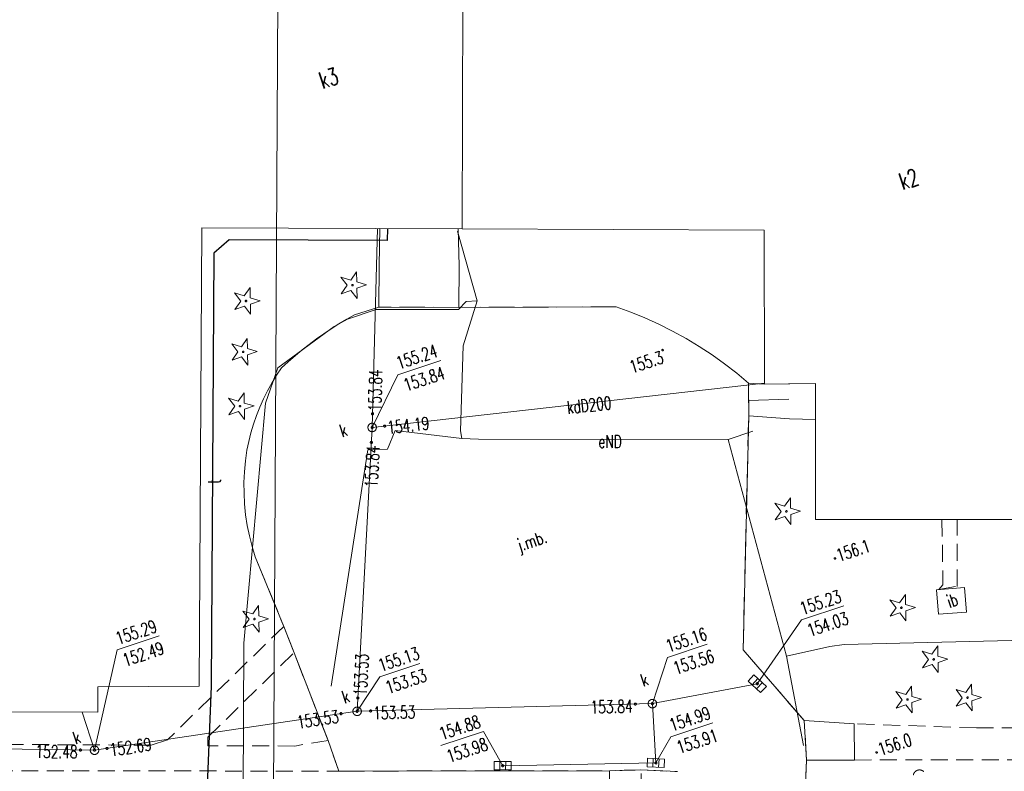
# Model space of a CAD drawing. Header units: millimetres. Extents: x -44596 to 32114, y 34976 to 82978.
# Tile 10 of 63: x -21521 to -15719, y 53034 to 57462. Entities that reach past the tile are written whole.
import ezdxf
from ezdxf.xclip import XClip

# ---------------------------------------------------------------- set-up
doc = ezdxf.new("R2010")
doc.units = ezdxf.units.MM
doc.header["$MEASUREMENT"] = 0
doc.header["$XCLIPFRAME"] = 0
for name, pattern in [('1_OTKC', [150, 100, -50]), ('1_OTKJ', [200, 150, -50]), ('Wipeout_Contour', [100, 0, -100])]:
    doc.linetypes.add(name, pattern=pattern)
for name, color, linetype in [('_______MAPA_DC_PROJEKTOWYCH', 7, 'Continuous'), ('Mlawa_szkola_MDCP_1_5________MAPA_DC_PROJEKTOWYCH', 7, 'Continuous'), ('Mlawa_szkola_MDCP_1_5_Dzialki', 7, 'Continuous'), ('Mlawa_szkola_MDCP_1_5_EGBB_E_T_0', 7, 'Continuous'), ('Mlawa_szkola_MDCP_1_5_EGBB_L_0', 7, 'Continuous'), ('Mlawa_szkola_MDCP_1_5_EGBE_L_3', 7, 'Continuous'), ('Mlawa_szkola_MDCP_1_5_OTD_E_T_7', 7, 'Continuous'), ('Mlawa_szkola_MDCP_1_5_OTD_L_14', 7, 'Continuous'), ('Mlawa_szkola_MDCP_1_5_OTK_E_T_0', 7, 'Continuous'), ('Mlawa_szkola_MDCP_1_5_OTK_L_0', 7, 'Continuous'), ('Mlawa_szkola_MDCP_1_5_OTK_L_1', 7, 'Continuous'), ('Mlawa_szkola_MDCP_1_5_OTK_L_2', 7, 'Continuous'), ('Mlawa_szkola_MDCP_1_5_OTK_L_6', 7, 'Continuous'), ('Mlawa_szkola_MDCP_1_5_OTR_T_1', 7, 'Continuous'), ('Mlawa_szkola_MDCP_1_5_OTZ_T_0', 7, 'Continuous'), ('Mlawa_szkola_MDCP_1_5_OTZ_T_1', 7, 'Continuous'), ('Mlawa_szkola_MDCP_1_5_SUEP_E_T_0', 7, 'Continuous'), ('Mlawa_szkola_MDCP_1_5_SUEP_L_0', 7, 'Continuous'), ('Mlawa_szkola_MDCP_1_5_SUK_T_1', 7, 'Continuous'), ('Mlawa_szkola_MDCP_1_5_SUKP_E_T_0', 7, 'Continuous'), ('Mlawa_szkola_MDCP_1_5_SUKP_L_0', 7, 'Continuous'), ('Mlawa_szkola_MDCP_1_5_SUKR_T_0', 7, 'Continuous'), ('Mlawa_szkola_MDCP_1_5_SUP_E_T_1', 7, 'Continuous'), ('Mlawa_szkola_MDCP_1_5_SUP_T_4', 7, 'Continuous'), ('Mlawa_szkola_MDCP_1_5_SUTP_E_T_0', 7, 'Continuous'), ('Mlawa_szkola_MDCP_1_5_SUTP_L_0', 7, 'Continuous')]:
    doc.layers.add(name, color=color, linetype=linetype)
doc.styles.add('GENERATED_STYLE_2', font='txt')

# ---------------------------------------------------------------- blocks, each defined once
blk = doc.blocks.new('Rysunek_1_5', base_point=(25847, 58549.2))
at = {"color": 254, "linetype": 'Wipeout_Contour', "lineweight": 0, "ltscale": 267472.931025}
blk.add_wipeout([(12367.1, 34548.1), (50980.9, 47322.1), (39326.9, 82550.4), (713, 69776.4)], dxfattribs=at).dxf.layer = 'Mlawa_szkola_MDCP_1_5________MAPA_DC_PROJEKTOWYCH'
at = {"layer": 'Mlawa_szkola_MDCP_1_5_Dzialki', "color": 7, "linetype": 'Continuous', "lineweight": 13}
blk.add_line((25327.4, 60797.8), (25282.9, 52361), dxfattribs=at)
at = {"layer": 'Mlawa_szkola_MDCP_1_5_EGBB_L_0', "color": 7, "linetype": 'Continuous', "lineweight": 13}
for p, q in [((26400.7, 57343.1), (26394.4, 55802.2)), ((24846, 53108.6), (24862, 55808.2)), ((24862, 55808.2), (26394.4, 55802.2)), ((26394.4, 55802.2), (28173.8, 55794.7)), ((28173.8, 55794.7), (28176.8, 54887.7)), ((28176.8, 54887.7), (28476.3, 54889.9)), ((28476.3, 54889.9), (28476.7, 54089.5)), ((28476.7, 54089.5), (29731.1, 54089.5)), ((24248, 52955), (24249.3, 53103.9)), ((24249.3, 53103.9), (24846, 53108.6)), ((23170, 52959.6), (24248, 52955))]:
    blk.add_line(p, q, dxfattribs=at)
at = {"layer": 'Mlawa_szkola_MDCP_1_5_EGBE_L_3', "color": 7, "linetype": 'Continuous', "lineweight": 13}
for p, q in [((25909.3, 55804.1), (25905.3, 55586.7)), ((26372.3, 55802.3), (25909.3, 55804.1)), ((26376.8, 55584.6), (26372.3, 55802.3)), ((25905.3, 55586.7), (25904.5, 55341)), ((26375.9, 55338.9), (26376.8, 55584.6)), ((25904.5, 55341), (26375.9, 55338.9)), ((28176.8, 54887.7), (28082.3, 54893.3)), ((28082.3, 54893.3), (28083.1, 54699.8)), ((28317.5, 54888.7), (28176.8, 54887.7)), ((28476.3, 54889.9), (28317.5, 54888.7)), ((28476.4, 54679.3), (28476.3, 54889.9)), ((28082.7, 54790.9), (28320.1, 54797.7)), ((28083.1, 54699.8), (28323.4, 54683.4)), ((28323.4, 54683.4), (28476.4, 54679.3))]:
    blk.add_line(p, q, dxfattribs=at)
at = {"layer": 'Mlawa_szkola_MDCP_1_5_OTD_L_14', "color": 7, "linetype": 'Continuous', "lineweight": 13}
for p, q in [((29190.7, 53675.8), (29355.2, 53688.1)), ((29201.8, 53531), (29190.7, 53675.8)), ((29355.2, 53688.1), (29366.2, 53543.2)), ((29366.2, 53543.2), (29201.8, 53531))]:
    blk.add_line(p, q, dxfattribs=at)
at = {"layer": 'Mlawa_szkola_MDCP_1_5_OTK_L_0', "color": 7, "linetype": '1_OTKJ', "lineweight": 13}
for p, q in [((25761.4, 55295.7), (25714.9, 55269.5)), ((25904.5, 55341), (25761.4, 55295.7)), ((26375.9, 55338.9), (25904.5, 55341)), ((27302.8, 55342.2), (26375.9, 55338.9)), ((27387.9, 55311.4), (27302.8, 55342.2)), ((27471.8, 55277.3), (27387.9, 55311.4)), ((25669.1, 55242.2), (25624, 55213.6)), ((25714.9, 55269.5), (25669.1, 55242.2)), ((27554.2, 55239.9), (27471.8, 55277.3)), ((27635.1, 55199.4), (27554.2, 55239.9)), ((25579.7, 55183.9), (25536.1, 55153.1)), ((25624, 55213.6), (25579.7, 55183.9)), ((27714.4, 55155.8), (27635.1, 55199.4)), ((25493.4, 55121.1), (25451.4, 55088.1)), ((25536.1, 55153.1), (25493.4, 55121.1)), ((27792, 55109.1), (27714.4, 55155.8)), ((25410.4, 55054), (25370.2, 55018.9)), ((25451.4, 55088.1), (25410.4, 55054)), ((27867.6, 55059.4), (27792, 55109.1)), ((27941.3, 55006.8), (27867.6, 55059.4)), ((25370.2, 55018.9), (25331, 54982.7)), ((28012.9, 54951.4), (27941.3, 55006.8)), ((25301.1, 54938.8), (25273.3, 54893.6)), ((25331, 54982.7), (25301.1, 54938.8)), ((28082.3, 54893.3), (28012.9, 54951.4)), ((25273.3, 54893.6), (25247.5, 54847.2)), ((28083.1, 54699.8), (28082.3, 54893.3)), ((25247.5, 54847.2), (25223.7, 54799.7)), ((25223.7, 54799.7), (25202.1, 54751.2)), ((25202.1, 54751.2), (25182.7, 54701.8)), ((25165.4, 54651.6), (25150.4, 54600.7)), ((25182.7, 54701.8), (25165.4, 54651.6)), ((28050.2, 53321.7), (28083.1, 54699.8)), ((25150.4, 54600.7), (25137.6, 54549.2)), ((25137.6, 54549.2), (25127.1, 54497.1)), ((25127.1, 54497.1), (25118.2, 54434.3)), ((25118.2, 54434.3), (25112.3, 54371.1)), ((25112.3, 54371.1), (25109.4, 54307.7)), ((25109.4, 54307.7), (25109.7, 54244.3)), ((25109.7, 54244.3), (25113, 54180.9)), ((25113, 54180.9), (25119.4, 54117.8)), ((25119.4, 54117.8), (25128.9, 54055)), ((25128.9, 54055), (25141.4, 53992.8)), ((25141.4, 53992.8), (25156.9, 53931.3)), ((25156.9, 53931.3), (25175.4, 53870.6)), ((25175.4, 53870.6), (25343.9, 53459.7)), ((25343.9, 53459.7), (25404.6, 53304.9)), ((28410.4, 52904.7), (28050.2, 53321.7)), ((25404.6, 53304.9), (25605.2, 52787.8)), ((28424.1, 52672.3), (28410.4, 52904.7)), ((25605.2, 52787.8), (25669, 52607.7)), ((28409.2, 52337.1), (28424.1, 52672.3)), ((25669, 52607.7), (27264.1, 52609.8)), ((27264.1, 52609.8), (27448.7, 52615)), ((27448.7, 52615), (27663.8, 52605.1))]:
    blk.add_line(p, q, dxfattribs=at)
at = {"layer": 'Mlawa_szkola_MDCP_1_5_OTK_L_1', "color": 7, "linetype": 'Continuous', "lineweight": 13}
for p, q in [((25761.4, 55295.7), (25714.9, 55269.5)), ((25904.5, 55341), (25761.4, 55295.7)), ((27302.8, 55342.2), (26375.9, 55338.9)), ((27387.9, 55311.4), (27302.8, 55342.2)), ((27471.8, 55277.3), (27387.9, 55311.4)), ((25669.1, 55242.2), (25624, 55213.6)), ((25714.9, 55269.5), (25669.1, 55242.2)), ((27554.2, 55239.9), (27471.8, 55277.3)), ((27635.1, 55199.4), (27554.2, 55239.9)), ((25579.7, 55183.9), (25536.1, 55153.1)), ((25624, 55213.6), (25579.7, 55183.9)), ((27714.4, 55155.8), (27635.1, 55199.4)), ((25493.4, 55121.1), (25451.4, 55088.1)), ((25536.1, 55153.1), (25493.4, 55121.1)), ((27792, 55109.1), (27714.4, 55155.8)), ((25410.4, 55054), (25370.2, 55018.9)), ((25451.4, 55088.1), (25410.4, 55054)), ((27867.6, 55059.4), (27792, 55109.1)), ((27941.3, 55006.8), (27867.6, 55059.4)), ((25370.2, 55018.9), (25331, 54982.7)), ((28012.9, 54951.4), (27941.3, 55006.8)), ((25301.1, 54938.8), (25273.3, 54893.6)), ((25331, 54982.7), (25301.1, 54938.8)), ((28082.3, 54893.3), (28012.9, 54951.4)), ((25273.3, 54893.6), (25247.5, 54847.2)), ((25247.5, 54847.2), (25223.7, 54799.7)), ((25223.7, 54799.7), (25202.1, 54751.2)), ((25202.1, 54751.2), (25182.7, 54701.8)), ((25165.4, 54651.6), (25150.4, 54600.7)), ((25182.7, 54701.8), (25165.4, 54651.6)), ((28050.2, 53321.7), (28083.1, 54699.8)), ((25150.4, 54600.7), (25137.6, 54549.2)), ((25137.6, 54549.2), (25127.1, 54497.1)), ((25127.1, 54497.1), (25118.2, 54434.3)), ((25118.2, 54434.3), (25112.3, 54371.1)), ((25112.3, 54371.1), (25109.4, 54307.7)), ((25109.4, 54307.7), (25109.7, 54244.3)), ((25109.7, 54244.3), (25113, 54180.9)), ((25113, 54180.9), (25119.4, 54117.8)), ((25119.4, 54117.8), (25128.9, 54055)), ((25128.9, 54055), (25141.4, 53992.8)), ((25141.4, 53992.8), (25156.9, 53931.3)), ((25156.9, 53931.3), (25175.4, 53870.6)), ((25175.4, 53870.6), (25343.9, 53459.7)), ((25343.9, 53459.7), (25404.6, 53304.9)), ((28410.4, 52904.7), (28050.2, 53321.7)), ((25404.6, 53304.9), (25605.2, 52787.8)), ((25605.2, 52787.8), (25669, 52607.7)), ((28409.2, 52337.1), (28424.1, 52672.3)), ((25669, 52607.7), (27264.1, 52609.8)), ((27264.1, 52609.8), (27448.7, 52615)), ((27448.7, 52615), (27663.8, 52605.1))]:
    blk.add_line(p, q, dxfattribs=at)
at = {"layer": 'Mlawa_szkola_MDCP_1_5_OTK_L_2', "color": 7, "linetype": '1_OTKC', "lineweight": 13}
for p, q in [((29311.2, 54089.5), (29221.8, 54089.5)), ((29221.8, 54089.5), (29227.9, 53705.2)), ((29311.6, 53695.8), (29311.2, 54089.5)), ((29227.9, 53705.2), (29204, 53677.1)), ((29204, 53677.1), (29311.6, 53695.8)), ((25343.9, 53459.7), (24658.1, 52791.5)), ((25404.6, 53304.9), (25343.9, 53459.7)), ((24897.2, 52807.4), (25404.6, 53304.9)), ((29424.8, 52861.7), (28705.1, 52886.4)), ((28705.1, 52886.4), (28706.2, 52672.9)), ((29424.8, 52861.7), (29668.8, 52862.6)), ((24658.1, 52791.5), (24561, 52760.4)), ((24897.1, 52756.8), (24897.2, 52807.4)), ((24561, 52760.4), (23221.1, 52766.9)), ((25408.4, 52755.3), (24897.1, 52756.8)), ((25605.2, 52787.8), (25408.4, 52755.3)), ((25669, 52607.7), (25605.2, 52787.8)), ((28706.2, 52672.9), (30304.3, 52674.4)), ((23047.8, 52609.5), (25669, 52607.7)), ((27264.1, 52609.8), (27262.4, 52344.8)), ((27448.7, 52615), (27264.1, 52609.8)), ((27449.2, 52343.7), (27448.7, 52615))]:
    blk.add_line(p, q, dxfattribs=at)
at = {"layer": 'Mlawa_szkola_MDCP_1_5_OTK_L_6', "color": 7, "linetype": 'Continuous', "lineweight": 13}
for p, q in [((28705.1, 52886.4), (28410.4, 52904.7)), ((28410.4, 52904.7), (28424.1, 52672.3)), ((28706.2, 52672.9), (28705.1, 52886.4)), ((28424.1, 52672.3), (28706.2, 52672.9))]:
    blk.add_line(p, q, dxfattribs=at)
at = {"layer": 'Mlawa_szkola_MDCP_1_5_OTR_T_1', "color": 7, "linetype": 'Continuous', "lineweight": 13}
for centre in [(27576.1, 55087.6), (28591.5, 53860.3), (28836.9, 52717.5)]:
    blk.add_circle(centre, 4.5, dxfattribs=at)
at = {"layer": 'Mlawa_szkola_MDCP_1_5_OTZ_T_0', "color": 7, "linetype": 'Continuous', "lineweight": 13}
blk.add_arc((29089.7, 52577), 37.5, 48.44509, 168.16484, dxfattribs=at)
at = {"layer": 'Mlawa_szkola_MDCP_1_5_OTZ_T_1', "color": 7, "linetype": 'Continuous', "lineweight": 13}
for p, q in [((25738.5, 55499.4), (25772.9, 55548.6)), ((25772.9, 55548.6), (25774, 55488.6)), ((25717.2, 55469), (25681.1, 55516.9)), ((25681.1, 55516.9), (25738.5, 55499.4)), ((25682.8, 55419.8), (25717.2, 55469)), ((25774, 55488.6), (25831.4, 55471)), ((25831.4, 55471), (25774.6, 55451.5)), ((25090.1, 55376), (25054, 55424)), ((25054, 55424), (25111.4, 55406.4)), ((25111.4, 55406.4), (25145.8, 55455.6)), ((25145.8, 55455.6), (25146.8, 55395.6)), ((25739.6, 55439.4), (25682.8, 55419.8)), ((25775.7, 55391.5), (25739.6, 55439.4)), ((25774.6, 55451.5), (25775.7, 55391.5)), ((25055.7, 55326.9), (25090.1, 55376)), ((25112.4, 55346.4), (25055.7, 55326.9)), ((25148.6, 55298.5), (25112.4, 55346.4)), ((25146.8, 55395.6), (25204.2, 55378.1)), ((25204.2, 55378.1), (25147.5, 55358.5)), ((25147.5, 55358.5), (25148.6, 55298.5)), ((25073.6, 55076.4), (25037.5, 55124.3)), ((25037.5, 55124.3), (25094.8, 55106.8)), ((25094.8, 55106.8), (25129.2, 55155.9)), ((25129.2, 55155.9), (25130.3, 55095.9)), ((25039.2, 55027.2), (25073.6, 55076.4)), ((25130.3, 55095.9), (25187.7, 55078.4)), ((25187.7, 55078.4), (25131, 55058.9)), ((25131, 55058.9), (25132, 54998.9)), ((25095.9, 55046.8), (25039.2, 55027.2)), ((25132, 54998.9), (25095.9, 55046.8)), ((25075.9, 54786.6), (25110.3, 54835.8)), ((25110.3, 54835.8), (25111.4, 54775.8)), ((25054.7, 54756.2), (25018.6, 54804.2)), ((25018.6, 54804.2), (25075.9, 54786.6)), ((25111.4, 54775.8), (25168.8, 54758.3)), ((25020.3, 54707.1), (25054.7, 54756.2)), ((25077, 54726.6), (25020.3, 54707.1)), ((25113.1, 54678.7), (25077, 54726.6)), ((25168.8, 54758.3), (25112.1, 54738.7)), ((25112.1, 54738.7), (25113.1, 54678.7)), ((28273.8, 54136.9), (28237.6, 54184.9)), ((28237.6, 54184.9), (28295, 54167.3)), ((28295, 54167.3), (28329.4, 54216.5)), ((28329.4, 54216.5), (28330.5, 54156.5)), ((28239.4, 54087.8), (28273.8, 54136.9)), ((28330.5, 54156.5), (28387.9, 54139)), ((28387.9, 54139), (28331.2, 54119.4)), ((28296.1, 54107.3), (28239.4, 54087.8)), ((28332.2, 54059.4), (28296.1, 54107.3)), ((28331.2, 54119.4), (28332.2, 54059.4)), ((28951.2, 53569.3), (28915.1, 53617.2)), ((28915.1, 53617.2), (28972.5, 53599.7)), ((28972.5, 53599.7), (29006.9, 53648.8)), ((29006.9, 53648.8), (29008, 53588.8)), ((25139.7, 53502.7), (25103.6, 53550.6)), ((25103.6, 53550.6), (25160.9, 53533.1)), ((25160.9, 53533.1), (25195.3, 53582.3)), ((25195.3, 53582.3), (25196.4, 53522.3)), ((28916.8, 53520.1), (28951.2, 53569.3)), ((29008, 53588.8), (29065.4, 53571.3)), ((29065.4, 53571.3), (29008.6, 53551.8)), ((29008.6, 53551.8), (29009.7, 53491.8)), ((25105.3, 53453.6), (25139.7, 53502.7)), ((25196.4, 53522.3), (25253.8, 53504.7)), ((25253.8, 53504.7), (25197.1, 53485.2)), ((28973.6, 53539.7), (28916.8, 53520.1)), ((29009.7, 53491.8), (28973.6, 53539.7)), ((25162, 53473.1), (25105.3, 53453.6)), ((25198.1, 53425.2), (25162, 53473.1)), ((25197.1, 53485.2), (25198.1, 53425.2)), ((29141.8, 53265.2), (29105.7, 53313.1)), ((29105.7, 53313.1), (29163.1, 53295.5)), ((29163.1, 53295.5), (29197.5, 53344.7)), ((29197.5, 53344.7), (29198.5, 53284.7)), ((29107.4, 53216), (29141.8, 53265.2)), ((29198.5, 53284.7), (29255.9, 53267.2)), ((29255.9, 53267.2), (29199.2, 53247.6)), ((29164.1, 53235.5), (29107.4, 53216)), ((29200.3, 53187.6), (29164.1, 53235.5)), ((29199.2, 53247.6), (29200.3, 53187.6)), ((29008.5, 53058.7), (29042.9, 53107.9)), ((29042.9, 53107.9), (29044, 53047.9)), ((29341, 53039.9), (29304.9, 53087.8)), ((29304.9, 53087.8), (29362.3, 53070.3)), ((29362.3, 53070.3), (29396.7, 53119.5)), ((29396.7, 53119.5), (29397.8, 53059.5)), ((28987.3, 53028.3), (28951.1, 53076.3)), ((28951.1, 53076.3), (29008.5, 53058.7)), ((28952.9, 52979.2), (28987.3, 53028.3)), ((29044, 53047.9), (29101.4, 53030.4)), ((29101.4, 53030.4), (29044.7, 53010.8)), ((29306.6, 52990.8), (29341, 53039.9)), ((29397.8, 53059.5), (29455.1, 53042)), ((29455.1, 53042), (29398.4, 53022.4)), ((29009.6, 52998.7), (28952.9, 52979.2)), ((29045.7, 52950.8), (29009.6, 52998.7)), ((29044.7, 53010.8), (29045.7, 52950.8)), ((29363.3, 53010.3), (29306.6, 52990.8)), ((29399.5, 52962.4), (29363.3, 53010.3)), ((29398.4, 53022.4), (29399.5, 52962.4))]:
    blk.add_line(p, q, dxfattribs=at)
for centre in [(25748.8, 55469.6), (25121.6, 55376.6), (25105.1, 55076.9), (25086.2, 54756.8), (28305.3, 54137.5), (28982.8, 53569.9), (25171.2, 53503.3), (29173.3, 53265.7), (29018.8, 53028.9), (29372.6, 53040.5)]:
    blk.add_circle(centre, 4.5, dxfattribs=at)
at = {"layer": 'Mlawa_szkola_MDCP_1_5_SUEP_L_0', "color": 7, "linetype": 'Continuous', "lineweight": 13}
for p, q in [((26483.3, 55377.5), (26368.5, 55788.4)), ((26374.2, 55325.8), (26418.2, 55373.4)), ((26483.3, 55377.5), (26400.2, 55111.8)), ((26418.2, 55373.4), (26483.3, 55377.5)), ((25719.8, 55268.9), (25889.3, 55326.3)), ((25889.3, 55326.3), (26374.2, 55325.8)), ((25640.3, 55226.1), (25719.8, 55268.9)), ((25309.7, 54983.3), (25640.3, 55226.1)), ((26400.2, 55111.8), (26384.5, 54612.3)), ((25235.7, 54774.5), (25309.7, 54983.3)), ((25108, 53361.8), (25235.7, 54774.5)), ((26000.6, 54614.3), (25955.5, 54504)), ((26392.6, 54566.5), (26000.6, 54614.3)), ((26384.5, 54612.3), (26392.6, 54566.5)), ((27961.6, 54560.3), (28108.5, 54610.1)), ((26392.6, 54566.5), (26491.3, 54561.9)), ((26491.3, 54561.9), (27961.6, 54560.3)), ((27961.6, 54560.3), (28305.1, 53283.9)), ((25838.5, 54500.3), (25622.8, 53107.4)), ((25955.5, 54504), (25838.5, 54500.3)), ((29713.3, 53378.5), (28646.1, 53352.9)), ((25104.2, 52487.3), (25108, 53361.8)), ((28561, 53342.1), (28305.1, 53283.9)), ((28646.1, 53352.9), (28561, 53342.1)), ((28305.1, 53283.9), (28406, 52758.5))]:
    blk.add_line(p, q, dxfattribs=at)
at = {"layer": 'Mlawa_szkola_MDCP_1_5_SUK_T_1', "color": 7, "linetype": 'Continuous', "lineweight": 13}
for p, q in [((28080.2, 53138.1), (28114.2, 53174.8)), ((28138, 53152.7), (28104, 53116)), ((28114.2, 53174.8), (28187.5, 53106.8)), ((28153.6, 53070.1), (28080.2, 53138.1)), ((28163.7, 53128.9), (28129.7, 53092.2)), ((28187.5, 53106.8), (28153.6, 53070.1)), ((27485.1, 52633.4), (27487.9, 52683.3)), ((27487.9, 52683.3), (27587.7, 52677.8)), ((27520.3, 52681.6), (27517.6, 52631.6)), ((27555.3, 52679.6), (27552.5, 52629.7)), ((27587.7, 52677.8), (27585, 52627.9)), ((26583.8, 52614.5), (26583.9, 52664.5)), ((26583.9, 52664.5), (26683.9, 52664.2)), ((26616.4, 52664.4), (26616.3, 52614.4)), ((26651.4, 52664.3), (26651.3, 52614.3)), ((26683.9, 52664.2), (26683.8, 52614.2)), ((27585, 52627.9), (27485.1, 52633.4)), ((26683.8, 52614.2), (26583.8, 52614.5))]:
    blk.add_line(p, q, dxfattribs=at)
at = {"layer": 'Mlawa_szkola_MDCP_1_5_SUKP_L_0', "color": 7, "linetype": 'Continuous', "lineweight": 13}
for p, q in [((25864.8, 54631.7), (25897, 55804.1)), ((25864.8, 54631.7), (28176.8, 54892.4)), ((25776.3, 52959.8), (25864.8, 54631.7)), ((27515.8, 53005), (28133.9, 53122.5)), ((25776.3, 52959.8), (27515.8, 53005)), ((27536.4, 52655.6), (27515.8, 53005)), ((24156.1, 52955.4), (24228.9, 52730.4)), ((24228.9, 52730.4), (25776.3, 52959.8)), ((24228.9, 52730.4), (22585.2, 52754.6)), ((26633.9, 52639.3), (27536.4, 52655.6))]:
    blk.add_line(p, q, dxfattribs=at)
at = {"layer": 'Mlawa_szkola_MDCP_1_5_SUKR_T_0', "color": 7, "linetype": 'Continuous', "lineweight": 13}
for p, q in [((26016, 54942.6), (26268.5, 55026.1)), ((25864.8, 54631.7), (26016, 54942.6)), ((28394.1, 53497.8), (28644.1, 53580.5)), ((28133.9, 53122.5), (28394.1, 53497.8)), ((24361.6, 53322.3), (24609, 53404.2)), ((24228.9, 52730.4), (24361.6, 53322.3)), ((27604.2, 53276.8), (27838.7, 53354.3)), ((27515.8, 53005), (27604.2, 53276.8)), ((25909, 53163.1), (26146, 53241.5)), ((25776.3, 52959.8), (25909, 53163.1)), ((27625.1, 52809.8), (27872.5, 52891.7)), ((26268.8, 52757.9), (26521.4, 52841.5)), ((26633.9, 52639.3), (26521.4, 52841.5)), ((27536.4, 52655.6), (27625.1, 52809.8))]:
    blk.add_line(p, q, dxfattribs=at)
for centre in [(25867, 54712.6), (25864.8, 54631.7), (25938.1, 54639.9), (25860.1, 54543.4), (28133.9, 53122.5), (25780.4, 53038.2), (25776.3, 52959.8), (25855.6, 52961.9), (27415.5, 53002.4), (27515.8, 53005), (25681.6, 52945.8), (24146.1, 52731.7), (24228.9, 52730.4), (24302.3, 52741.3), (26633.9, 52639.3), (27536.4, 52655.6)]:
    blk.add_circle(centre, 6.25, dxfattribs=at)
at = {"layer": 'Mlawa_szkola_MDCP_1_5_SUP_T_4', "color": 7, "linetype": 'Continuous', "lineweight": 13}
for centre in [(25864.8, 54631.7), (27515.8, 53005), (25776.3, 52959.8), (24228.9, 52730.4)]:
    blk.add_circle(centre, 25, dxfattribs=at)
at = {"layer": 'Mlawa_szkola_MDCP_1_5_SUTP_L_0', "color": 8, "linetype": 'Continuous', "lineweight": 25}
for p, q in [((25954.3, 55803.9), (25954, 55733.9)), ((25021.7, 55737.5), (24931.1, 55657.8)), ((25954, 55733.9), (25021.7, 55737.5)), ((24931.1, 55657.8), (24916, 53108.2)), ((24916, 53108.2), (24885.1, 52304.6))]:
    blk.add_line(p, q, dxfattribs=at)
at = {"layer": 'Mlawa_szkola_MDCP_1_5_EGBB_E_T_0', "color": 7, "linetype": 'Continuous', "lineweight": 13, "char_height": 100, "attachment_point": 4, "rotation": 18.30496, "style": 'GENERATED_STYLE_2'}
for s, insert in [('\\A1;{\\W0.700000x;\\pql;\\FSimplex.shx;k3}', (25555.9, 56672.3)), ('\\A1;{\\W0.700000x;\\pql;\\FSimplex.shx;k2}', (28973.2, 56076.4))]:
    blk.add_mtext(s, dxfattribs=dict(at, insert=insert))
at = {"layer": 'Mlawa_szkola_MDCP_1_5_OTD_E_T_7', "color": 7, "linetype": 'Continuous', "lineweight": 13, "insert": (29254, 53604.3), "char_height": 75, "attachment_point": 4, "rotation": 18.30496, "style": 'GENERATED_STYLE_2'}
blk.add_mtext('\\A1;{\\W0.700000x;\\pql;\\FSimplex.shx;ib}', dxfattribs=at)
at = {"layer": 'Mlawa_szkola_MDCP_1_5_OTK_E_T_0', "color": 7, "linetype": 'Continuous', "lineweight": 13, "insert": (26725.3, 53924.1), "char_height": 75, "attachment_point": 4, "rotation": 18.30496, "style": 'GENERATED_STYLE_2'}
blk.add_mtext('\\A1;{\\W0.700000x;\\pql;\\FSimplex.shx;j.mb.}', dxfattribs=at)
at = {"layer": 'Mlawa_szkola_MDCP_1_5_OTR_T_1', "color": 7, "linetype": 'Continuous', "lineweight": 13, "char_height": 75, "rotation": 18.30496, "style": 'GENERATED_STYLE_2'}
for s, insert, attachment_point in [('\\A1;{\\W0.700000x;\\pql;\\FSimplex.shx;155.3}', (27372.2, 55021), 1), ('\\A1;{\\W0.700000x;\\pql;\\FSimplex.shx;156.1}', (28613.9, 53840.3), 7), ('\\A1;{\\W0.700000x;\\pql;\\FSimplex.shx;156.0}', (28859.3, 52697.5), 7)]:
    blk.add_mtext(s, dxfattribs=dict(at, insert=insert, attachment_point=attachment_point))
at = {"layer": 'Mlawa_szkola_MDCP_1_5_SUEP_E_T_0', "color": 7, "linetype": 'Continuous', "lineweight": 13, "insert": (27198.1, 54548.7), "char_height": 75, "attachment_point": 4, "rotation": 359.93895, "style": 'GENERATED_STYLE_2'}
blk.add_mtext('\\A1;{\\W0.700000x;\\pql;\\FSimplex.shx;eND}', dxfattribs=at)
at = {"layer": 'Mlawa_szkola_MDCP_1_5_SUKP_E_T_0', "color": 7, "linetype": 'Continuous', "lineweight": 13, "insert": (27012.2, 54748.5), "char_height": 75, "attachment_point": 4, "rotation": 6.43347, "style": 'GENERATED_STYLE_2'}
blk.add_mtext('\\A1;{\\W0.700000x;\\pql;\\FSimplex.shx;kdD200}', dxfattribs=at)
at = {"layer": 'Mlawa_szkola_MDCP_1_5_SUKR_T_0', "color": 7, "linetype": 'Continuous', "lineweight": 13, "char_height": 75, "style": 'GENERATED_STYLE_2'}
for s, insert, attachment_point, rotation in [('\\A1;{\\W0.700000x;\\pql;\\FSimplex.shx;155.24}', (25998, 55044.7), 1, 18.30496), ('\\A1;{\\W0.700000x;\\pql;\\FSimplex.shx;153.84}', (25879.1, 54727.3), 4, 88.40646), ('\\A1;{\\W0.700000x;\\pql;\\FSimplex.shx;153.84}', (26041.2, 54914.2), 1, 18.30496), ('\\A1;{\\W0.700000x;\\pql;\\FSimplex.shx;154.19}', (25954.3, 54630), 4, 6.43667), ('\\A1;{\\W0.700000x;\\pql;\\FSimplex.shx;153.84}', (25857.8, 54278.7), 4, 86.96647), ('\\A1;{\\W0.700000x;\\pql;\\FSimplex.shx;155.23}', (28376.7, 53598.2), 1, 18.30496), ('\\A1;{\\W0.700000x;\\pql;\\FSimplex.shx;155.29}', (24344.2, 53422.8), 1, 18.30496), ('\\A1;{\\W0.700000x;\\pql;\\FSimplex.shx;154.03}', (28419.3, 53469.4), 1, 18.30496), ('\\A1;{\\W0.700000x;\\pql;\\FSimplex.shx;155.16}', (27586.8, 53377.2), 1, 18.30496), ('\\A1;{\\W0.700000x;\\pql;\\FSimplex.shx;152.49}', (24386.8, 53294), 1, 18.30496), ('\\A1;{\\W0.700000x;\\pql;\\FSimplex.shx;155.13}', (25891.5, 53263.5), 1, 18.30496), ('\\A1;{\\W0.700000x;\\pql;\\FSimplex.shx;153.56}', (27630, 53246.7), 1, 18.30496), ('\\A1;{\\W0.700000x;\\pql;\\FSimplex.shx;153.53}', (25793.8, 53052.6), 4, 86.96647), ('\\A1;{\\W0.700000x;\\pql;\\FSimplex.shx;153.53}', (25934.7, 53133), 1, 18.30496), ('\\A1;{\\W0.700000x;\\pql;\\FSimplex.shx;153.84}', (27151.4, 52984), 4, 1.46664), ('\\A1;{\\W0.700000x;\\pql;\\FSimplex.shx;153.53}', (25871, 52949.7), 4, 1.46664), ('\\A1;{\\W0.700000x;\\pql;\\FSimplex.shx;154.99}', (27607.1, 52912), 1, 18.30496), ('\\A1;{\\W0.700000x;\\pql;\\FSimplex.shx;153.53}', (25421.8, 52894.5), 4, 8.44669), ('\\A1;{\\W0.700000x;\\pql;\\FSimplex.shx;154.88}', (26250.8, 52860.1), 1, 18.30496), ('\\A1;{\\W0.700000x;\\pql;\\FSimplex.shx;152.69}', (24319, 52731.1), 4, 8.44669), ('\\A1;{\\W0.700000x;\\pql;\\FSimplex.shx;153.98}', (26294.6, 52727.8), 1, 18.30496), ('\\A1;{\\W0.700000x;\\pql;\\FSimplex.shx;153.91}', (27650.9, 52779.7), 1, 18.30496), ('\\A1;{\\W0.700000x;\\pql;\\FSimplex.shx;152.48}', (23881.4, 52723.9), 4, 359.15665)]:
    blk.add_mtext(s, dxfattribs=dict(at, insert=insert, attachment_point=attachment_point, rotation=rotation))
at = {"layer": 'Mlawa_szkola_MDCP_1_5_SUP_E_T_1', "color": 7, "linetype": 'Continuous', "lineweight": 13, "char_height": 75, "attachment_point": 7, "rotation": 18.30496, "style": 'GENERATED_STYLE_2'}
for insert in [(25687.6, 54574.3), (27460.9, 53104.2), (25701.4, 53005.7), (24115.8, 52764.5)]:
    blk.add_mtext('\\A1;{\\W0.700000x;\\pql;\\FSimplex.shx;k}', dxfattribs=dict(at, insert=insert))
at = {"layer": 'Mlawa_szkola_MDCP_1_5_SUTP_E_T_0', "color": 8, "linetype": 'Continuous', "lineweight": 25, "insert": (24935.9, 54300.8), "char_height": 75, "attachment_point": 4, "rotation": 89.66196, "style": 'GENERATED_STYLE_2'}
blk.add_mtext('\\A1;{\\W0.700000x;\\pql;\\FSimplex.shx;t}', dxfattribs=at)

msp = doc.modelspace()

# ---------------------------------------------------------------- block references
at = {"layer": '_______MAPA_DC_PROJEKTOWYCH', "color": 151, "linetype": 'Continuous', "lineweight": 20, "true_color": 0x80c2ff}
ref = msp.add_blockref('Rysunek_1_5', (-19461.7, 58977.2), dxfattribs=at)
XClip(ref).set_block_clipping_path([(12367.1034969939, 34548.0583965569), (50980.912682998, 47322.0641223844), (39326.858204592, 82550.4369234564), (713.049018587, 69776.4311976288)])

doc.saveas('drawing.dxf')
